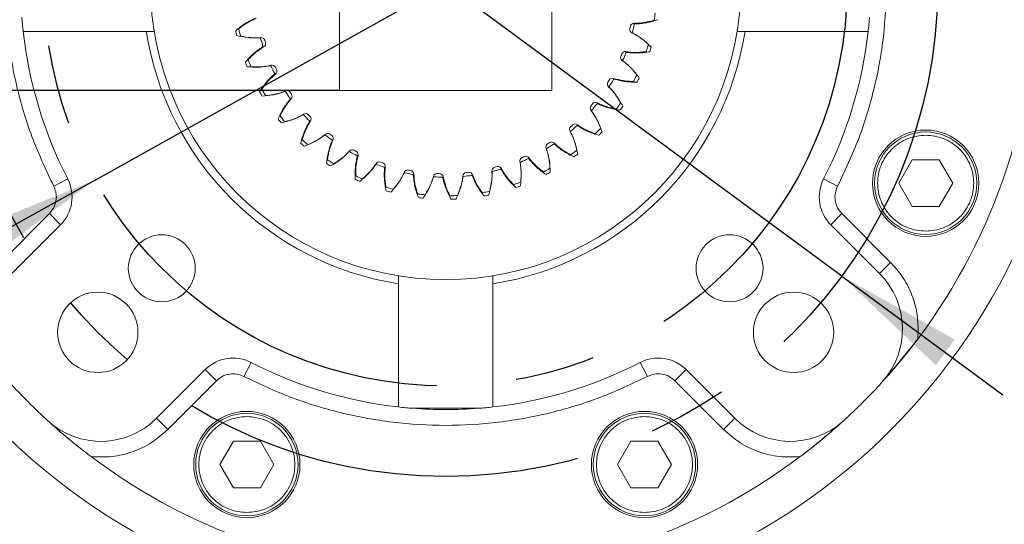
# Model space of a CAD drawing. Header units: millimetres. Extents: x 35 to 405, y 37 to 275.
# Tile 4 of 27: x 104 to 135, y 66 to 82. Entities that reach past the tile are written whole.
import ezdxf

# ---------------------------------------------------------------- set-up
doc = ezdxf.new("R2010")
doc.units = ezdxf.units.MM
doc.linetypes.add('CENTERX2', pattern=[20.32, 12.7, -2.54, 2.54, -2.54])
doc.layers.add('10', color=7, linetype='Continuous')
doc.styles.add('SLDTEXTSTYLE0', font='TXT', dxfattribs={"width": 0.7})
doc.dimstyles.new('SLDDIMSTYLE1', dxfattribs={"dimtxt": 8, "dimasz": 4.08, "dimexe": 0, "dimexo": 0.0625, "dimgap": 2, "dimtad": 0, "dimtih": 1, "dimtoh": 1, "dimlfac": 4, "dimrnd": 1e-09, "dimzin": 12, "dimdsep": 46, "dimtxsty": 'SLDTEXTSTYLE0', "dimsah": 1, "dimcen": 0, "dimadec": 0, "dimazin": 3, "dimtfac": 1, "dimtmove": 0, "dimatfit": 3, "dimfxl": 1, "dimfrac": 2, "dimtolj": 1, "dimtzin": 12, "dimarcsym": 0})
doc.dimstyles.new('SLDDIMSTYLE3', dxfattribs={"dimtxt": 8, "dimasz": 4.08, "dimexe": 0, "dimexo": 0.0625, "dimgap": 2, "dimtad": 2, "dimlfac": 4, "dimrnd": 1e-09, "dimzin": 12, "dimdsep": 46, "dimtxsty": 'SLDTEXTSTYLE0', "dimsah": 1, "dimcen": 0.09, "dimadec": 0, "dimazin": 3, "dimtfac": 1, "dimtmove": 0, "dimatfit": 0, "dimfxl": 1, "dimfrac": 2, "dimtolj": 1, "dimtzin": 12, "dimarcsym": 0})

# ---------------------------------------------------------------- blocks, each defined once
blk = doc.blocks.new('_D_3')
at = {"layer": '10', "transparency": 16777216}
for p, q in [((78.77, 111.376), (57.244, 111.376)), ((104.85, 92.173), (78.77, 111.376)), ((130.014, 73.644), (104.85, 92.173)), ((130.014, 73.644), (135.128, 69.879))]:
    blk.add_line(p, q, dxfattribs=at)
for points in [[(104.85, 92.173), (101.866, 95.001), (101.263, 94.183)], [(130.014, 73.644), (132.999, 70.816), (133.601, 71.634)]]:
    blk.add_solid(points, dxfattribs=at)
at = {"layer": '10', "transparency": 16777216, "char_height": 8, "attachment_point": 1, "style": 'SLDTEXTSTYLE0'}
for s, insert in [('%%c', (57.244, 121.722)), ('125', (66.649, 121.689))]:
    blk.add_mtext(s, dxfattribs=dict(at, insert=insert))
blk = doc.blocks.new('_D_4')
at = {"layer": '10', "transparency": 16777216}
for p, q in [((128.565, 89.123), (168.433, 111.376)), ((168.433, 111.376), (189.959, 111.376)), ((106.299, 76.694), (128.565, 89.123)), ((106.299, 76.694), (100.754, 73.599))]:
    blk.add_line(p, q, dxfattribs=at)
for points in [[(128.565, 89.123), (132.376, 90.668), (131.88, 91.555)], [(106.299, 76.694), (102.489, 75.149), (102.984, 74.262)]]:
    blk.add_solid(points, dxfattribs=at)
at = {"layer": '10', "transparency": 16777216, "char_height": 8, "attachment_point": 1, "style": 'SLDTEXTSTYLE0'}
for s, insert in [('%%c', (170.021, 121.722)), ('102', (179.426, 121.689))]:
    blk.add_mtext(s, dxfattribs=dict(at, insert=insert))
blk = doc.blocks.new('_D_8')
at = {"layer": '10', "transparency": 16777216}
for p, q in [((73.35, 86.285), (73.35, 99.932)), ((114.057, 86.285), (71.35, 86.285)), ((73.35, 79.535), (73.35, 86.285)), ((114.057, 79.535), (71.35, 79.535)), ((73.35, 79.535), (73.35, 73.185))]:
    blk.add_line(p, q, dxfattribs=at)
for points in [[(73.35, 86.285), (73.858, 90.365), (72.842, 90.365)], [(73.35, 79.535), (72.842, 75.455), (73.858, 75.455)]]:
    blk.add_solid(points, dxfattribs=at)
at = {"layer": '10', "transparency": 16777216, "char_height": 8, "attachment_point": 1, "rotation": 90, "style": 'SLDTEXTSTYLE0'}
for s, insert in [('(22)', (63.038, 88.743)), ('27', (63.038, 81.732))]:
    blk.add_mtext(s, dxfattribs=dict(at, insert=insert))

msp = doc.modelspace()

# ---------------------------------------------------------------- linework, layer by layer
at = {"color": 7, "linetype": 'Continuous', "lineweight": 18}
for p, q in [((114.057, 79.5354), (114.057, 86.2854)), ((120.807, 79.5354), (120.807, 86.2854)), ((107.9249, 81.4085), (104.0159, 81.4085)), ((108.1781, 81.4085), (107.9249, 81.4085)), ((126.6865, 81.4085), (126.9397, 81.4085)), ((130.8487, 81.4085), (126.9397, 81.4085)), ((120.807, 79.5354), (114.057, 79.5354)), ((131.8188, 76.5943), (132.2475, 77.3369)), ((132.2475, 77.3369), (133.105, 77.3369)), ((133.105, 77.3369), (133.5338, 76.5943)), ((105.4291, 76.73), (104.9846, 76.5012)), ((116.4209, 76.881), (116.4209, 76.8807)), ((129.4354, 76.73), (129.88, 76.5012)), ((132.2475, 75.8516), (131.8188, 76.5943)), ((133.5338, 76.5943), (133.105, 75.8516)), ((133.105, 75.8516), (132.2475, 75.8516)), ((103.3024, 74.0819), (104.848, 75.6276)), ((105.2016, 75.274), (104.848, 75.6276)), ((130.0165, 75.6276), (129.663, 75.274)), ((130.0165, 75.6276), (131.5622, 74.0819)), ((105.2016, 75.274), (103.6559, 73.7284)), ((131.2086, 73.7284), (129.663, 75.274)), ((131.2086, 73.7284), (131.5622, 74.0819)), ((115.9323, 73.6543), (115.9323, 73.4011)), ((118.9323, 73.6543), (118.9323, 73.4011)), ((115.9323, 69.4921), (115.9323, 73.4011)), ((118.9323, 73.4011), (118.9323, 69.4921)), ((132.4408, 71.9606), (132.4245, 71.6482)), ((108.2521, 69.1322), (109.7978, 70.6779)), ((109.7978, 70.6779), (110.1513, 70.3243)), ((111.2538, 70.9054), (111.0249, 70.4608)), ((123.6108, 70.9054), (123.8396, 70.4608)), ((125.0668, 70.6779), (124.7132, 70.3243)), ((125.0668, 70.6779), (126.6124, 69.1322)), ((110.1513, 70.3243), (108.6057, 68.7786)), ((126.2589, 68.7786), (124.7132, 70.3243)), ((118.4728, 69.4487), (116.3917, 69.4487)), ((108.2521, 69.1322), (108.6057, 68.7786)), ((126.2589, 68.7786), (126.6124, 69.1322)), ((110.2605, 67.6645), (110.6893, 68.4071)), ((110.6893, 68.4071), (111.5468, 68.4071)), ((111.5468, 68.4071), (111.9755, 67.6645)), ((122.8891, 67.6645), (123.3178, 68.4071)), ((123.3178, 68.4071), (124.1753, 68.4071)), ((124.1753, 68.4071), (124.6041, 67.6645)), ((110.6893, 66.9219), (110.2605, 67.6645)), ((111.9755, 67.6645), (111.5468, 66.9219)), ((123.3178, 66.9219), (122.8891, 67.6645)), ((124.6041, 67.6645), (124.1753, 66.9219)), ((111.5468, 66.9219), (110.6893, 66.9219)), ((124.1753, 66.9219), (123.3178, 66.9219))]:
    msp.add_line(p, q, dxfattribs=at)
at = {"color": 7, "linetype": 'Continuous', "lineweight": 18, "flags": 128}
msp.add_lwpolyline([(131.2883, 70.2763), (131.6794, 70.7191), (132.4245, 71.6482)], dxfattribs=at)
at = {"color": 7, "linetype": 'Continuous', "lineweight": 18}
for centre, radius in [((117.4323, 82.9085), 20), ((117.4323, 82.9085), 9.375), ((132.6763, 76.5943), 1.6875), ((132.6763, 76.5943), 1.625), ((108.4167, 73.8929), 1.0625), ((126.4479, 73.8929), 1.0625), ((106.3837, 71.86), 1.275), ((128.4808, 71.86), 1.275), ((111.118, 67.6645), 1.6875), ((111.118, 67.6645), 1.625), ((123.7466, 67.6645), 1.6875), ((123.7466, 67.6645), 1.625)]:
    msp.add_circle(centre, radius, dxfattribs=at)
for centre, radius, start, end in [((117.4323, 78.9085), 27.75, 108.56474, 71.43526), ((117.4323, 82.9085), 18.75, 323.0907, 36.9093), ((117.432, 82.9104), 6.7187, 350.33464, 352.10438), ((117.4323, 82.9085), 13.5, 184.42055, 186.37937), ((123.4137, 81.5504), 0.1188, 87.64703, 167.19107), ((117.4323, 82.9085), 6.125, 345.58774, 347.94353), ((123.4466, 81.6239), 0.025, 91.41661, 167.94353), ((124.0307, 81.7866), 0.025, 286.99674, 350.33464), ((117.4323, 82.9085), 13.5, 353.62063, 355.57945), ((117.4323, 82.9085), 13.5, 186.37937, 207.23674), ((117.4323, 82.9085), 9.625, 188.96576, 261.03424), ((117.4323, 82.9085), 6.8281, 192.46651, 193.74768), ((110.8915, 81.4861), 0.025, 128.94796, 192.28586), ((117.432, 82.9104), 6.7188, 192.28586, 194.0556), ((117.4323, 82.9085), 9.625, 278.96576, 351.03424), ((123.3961, 81.475), 0.1188, 166.46747, 246.0115), ((117.432, 82.9104), 6.0156, 346.46747, 347.19107), ((123.3887, 81.3778), 0.025, 165.58774, 242.11466), ((117.4323, 82.9085), 13.5, 332.76326, 353.62063), ((110.9386, 81.2847), 0.025, 194.0556, 257.3935), ((111.5301, 81.1804), 0.025, 16.31944, 92.84637), ((117.4323, 82.9085), 6.125, 196.31944, 198.67524), ((111.5719, 81.0965), 0.1188, 17.19918, 96.74321), ((111.5953, 81.0227), 0.1188, 298.37874, 17.92277), ((117.432, 82.9104), 6.0156, 197.19918, 197.92277), ((123.8442, 80.9896), 0.025, 343.3239, 46.66179), ((111.6061, 80.9393), 0.025, 302.14831, 18.67524), ((117.432, 82.9104), 6.0156, 337.68698, 338.41058), ((123.136, 80.6533), 0.1188, 78.86655, 158.41058), ((117.4323, 82.9085), 6.125, 336.80725, 339.16304), ((123.18, 80.7209), 0.025, 82.63612, 159.16304), ((123.7818, 80.7925), 0.025, 278.21626, 341.55415), ((117.432, 82.9104), 6.7187, 341.55415, 343.3239), ((117.4323, 82.9085), 6.8281, 341.73481, 343.01597), ((117.4323, 82.9085), 6.8281, 201.247, 202.52817), ((111.1856, 80.5044), 0.025, 137.72845, 201.06635), ((117.432, 82.9104), 6.7188, 201.06635, 202.83609), ((123.107, 80.5814), 0.1188, 157.68698, 237.23102), ((123.0853, 80.4865), 0.025, 156.80725, 233.33417), ((111.2629, 80.3126), 0.025, 202.83609, 266.17399), ((111.863, 80.2997), 0.025, 25.09993, 101.62686), ((111.9175, 80.2232), 0.1188, 25.97967, 105.5237), ((117.4323, 82.9085), 6.125, 205.09993, 207.45573), ((111.975, 80.073), 0.025, 310.9288, 27.45573), ((111.9519, 80.1538), 0.1188, 307.15923, 26.70326), ((117.432, 82.9104), 6.0156, 205.97967, 206.70326), ((122.685, 79.7424), 0.1188, 148.90649, 228.45053), ((117.432, 82.9104), 6.0156, 328.90649, 329.63009), ((122.7246, 79.809), 0.1188, 70.08606, 149.63009), ((117.4323, 82.9085), 6.125, 328.02676, 330.38256), ((122.7787, 79.8692), 0.025, 73.85563, 150.38256), ((123.3841, 79.848), 0.025, 269.43577, 332.77366), ((117.432, 82.9104), 6.7187, 332.77366, 334.54341), ((123.4759, 80.0333), 0.025, 334.54341, 37.8813), ((117.4323, 82.9085), 6.8281, 332.95432, 334.23549), ((117.4323, 82.9085), 6.8281, 210.02749, 211.30866), ((111.6261, 79.5791), 0.025, 146.50894, 209.84684), ((117.432, 82.9104), 6.7188, 209.84684, 211.61658), ((112.3265, 79.4801), 0.025, 33.88042, 110.40734), ((112.3923, 79.4129), 0.1188, 34.76015, 114.30419), ((117.4323, 82.9085), 6.125, 213.88042, 216.23621), ((117.432, 82.9104), 6.0156, 214.76015, 215.48375), ((122.6493, 79.652), 0.025, 148.02676, 224.55369), ((111.7318, 79.4013), 0.025, 211.61658, 274.95447), ((112.4718, 79.2732), 0.025, 319.70929, 36.23621), ((112.4369, 79.3496), 0.1188, 315.93972, 35.48375), ((117.432, 82.9104), 6.0156, 320.12601, 320.8496), ((122.1891, 79.0374), 0.1188, 61.30557, 140.8496), ((122.2521, 79.0886), 0.025, 65.07514, 141.60207), ((117.432, 82.9104), 6.7187, 323.99318, 325.76292), ((122.9658, 79.1444), 0.025, 325.76292, 29.10082), ((112.9853, 78.6846), 0.1188, 43.54064, 123.08467), ((122.1399, 78.9777), 0.1188, 140.12601, 219.67004), ((122.091, 78.8938), 0.025, 139.24627, 215.7732), ((117.4323, 82.9085), 6.125, 319.24627, 321.60207), ((122.8469, 78.9753), 0.025, 260.65528, 323.99318), ((117.4323, 82.9085), 6.8281, 324.17383, 325.455), ((117.4323, 82.9085), 6.8281, 218.80798, 220.08914), ((112.2027, 78.7318), 0.025, 155.28943, 218.62732), ((117.432, 82.9104), 6.7188, 218.62732, 220.39707), ((112.3342, 78.5723), 0.025, 220.39707, 283.73496), ((112.9097, 78.7409), 0.025, 42.66091, 119.18783), ((117.4323, 82.9085), 6.125, 222.66091, 225.0167), ((117.432, 82.9104), 6.0156, 223.54064, 224.26424), ((113.0848, 78.5586), 0.025, 328.48978, 45.0167), ((113.039, 78.6288), 0.1188, 324.7202, 44.26424), ((113.6824, 78.0554), 0.1188, 52.32113, 131.86516), ((121.4843, 78.3051), 0.1188, 131.34552, 210.88955), ((121.4236, 78.2297), 0.025, 130.46579, 206.99271), ((117.432, 82.9104), 6.0156, 311.34552, 312.06911), ((117.4323, 82.9085), 6.125, 310.46579, 312.82158), ((121.5422, 78.3566), 0.1188, 52.52508, 132.06911), ((121.6125, 78.3977), 0.025, 56.29466, 132.82158), ((122.1827, 78.1948), 0.025, 251.87479, 315.21269), ((117.432, 82.9104), 6.7187, 315.21269, 316.98243), ((117.4323, 82.9085), 6.8281, 315.39334, 316.67451), ((122.3261, 78.3438), 0.025, 316.98243, 20.32033), ((117.4323, 82.9085), 6.8281, 227.58847, 228.86963), ((112.9018, 77.9825), 0.025, 164.06992, 227.40781), ((117.432, 82.9104), 6.7188, 227.40781, 229.17755), ((113.5989, 78.0994), 0.025, 51.4414, 127.96832), ((117.4323, 82.9085), 6.125, 231.4414, 233.79719), ((117.432, 82.9104), 6.0156, 232.32113, 233.04472), ((113.7998, 77.9459), 0.025, 337.27027, 53.79719), ((113.7441, 78.0084), 0.1188, 333.50069, 53.04472), ((117.432, 82.9104), 6.0156, 302.56503, 303.28863), ((120.7989, 77.7826), 0.1188, 43.74459, 123.28863), ((113.0562, 77.845), 0.025, 229.17755, 292.51545), ((114.3779, 77.5706), 0.025, 60.22188, 136.74881), ((114.4675, 77.5399), 0.1188, 61.10162, 140.64565), ((117.4323, 82.9085), 6.125, 240.22188, 242.57768), ((117.432, 82.9104), 6.0156, 241.10162, 241.82521), ((114.5356, 77.5029), 0.1188, 342.28118, 61.82521), ((120.7339, 77.7405), 0.1188, 122.56503, 202.10906), ((120.6626, 77.6752), 0.025, 121.6853, 198.21222), ((117.4323, 82.9085), 6.125, 301.6853, 304.04109), ((120.875, 77.8124), 0.025, 47.51417, 124.04109), ((117.432, 82.9104), 6.7187, 306.4322, 308.20194), ((121.5716, 77.6502), 0.025, 308.20194, 11.53984), ((113.7071, 77.3488), 0.025, 172.8504, 236.1883), ((117.432, 82.9104), 6.7188, 236.1883, 237.95804), ((114.5999, 77.4496), 0.025, 346.05075, 62.57768), ((115.3221, 77.1503), 0.1188, 69.8821, 149.42614), ((117.432, 82.9104), 6.0156, 249.8821, 250.6057), ((115.395, 77.1241), 0.1188, 351.06167, 70.6057), ((119.906, 77.297), 0.1188, 113.78454, 193.32858), ((119.8259, 77.2434), 0.025, 112.90481, 189.43174), ((117.4323, 82.9085), 6.125, 292.90481, 295.2606), ((117.432, 82.9104), 6.0156, 293.78454, 294.50814), ((119.9767, 77.3287), 0.1188, 34.96411, 114.50814), ((120.0567, 77.3466), 0.025, 38.73368, 115.2606), ((121.4072, 77.5249), 0.025, 243.09431, 306.4322), ((117.4323, 82.9085), 6.8281, 306.61286, 307.89402), ((117.4323, 82.9085), 6.8281, 236.36895, 237.65012), ((113.8807, 77.2364), 0.025, 237.95804, 301.29594), ((115.2286, 77.1669), 0.025, 69.00237, 145.5293), ((117.4323, 82.9085), 6.125, 249.00237, 251.35817), ((115.4664, 77.0812), 0.025, 354.83124, 71.35817), ((116.2261, 76.8957), 0.1188, 78.66259, 158.20662), ((117.432, 82.9104), 6.0156, 258.66259, 259.38619), ((116.3021, 76.881), 0.1188, 360, 79.38619), ((118.097, 76.8122), 0.1188, 96.22357, 175.7676), ((117.432, 82.9104), 6.0156, 276.22357, 276.94716), ((118.174, 76.8211), 0.1188, 17.40313, 96.94716), ((119.0201, 76.9852), 0.1188, 105.00406, 184.54809), ((118.933, 76.9445), 0.025, 104.12432, 180.65125), ((117.4323, 82.9085), 6.125, 284.12432, 286.48012), ((117.432, 82.9104), 6.0156, 285.00406, 285.72765), ((119.0948, 77.0057), 0.1188, 26.18362, 105.72765), ((119.1769, 77.0112), 0.025, 29.95319, 106.48012), ((120.5385, 76.9812), 0.025, 234.31382, 297.65171), ((117.432, 82.9104), 6.7187, 297.65171, 299.42146), ((117.4323, 82.9085), 6.8281, 297.83237, 299.11354), ((120.7202, 77.08), 0.025, 299.42146, 2.75935), ((104.3177, 76.1579), 1.25, 315, 27.23674), ((117.4323, 82.9085), 6.8281, 245.14944, 246.43061), ((114.5998, 76.8454), 0.025, 181.63089, 244.96879), ((117.432, 82.9104), 6.7188, 244.96879, 246.73853), ((114.7884, 76.7608), 0.025, 246.73853, 310.07643), ((116.1308, 76.8978), 0.025, 77.78286, 154.30978), ((117.4323, 82.9085), 6.125, 257.78286, 260.13865), ((116.379, 76.8494), 0.025, 3.61173, 80.13865), ((117.0636, 76.7696), 0.025, 86.56335, 163.09027), ((117.1583, 76.7821), 0.1188, 87.44308, 166.98711), ((117.4323, 82.9085), 6.125, 266.56335, 268.91914), ((117.432, 82.9104), 6.0156, 267.44308, 268.16668), ((117.2357, 76.7792), 0.1188, 8.62264, 88.16668), ((117.3163, 76.7596), 0.025, 12.39222, 88.91914), ((118.005, 76.7853), 0.025, 95.34383, 171.87076), ((117.4323, 82.9085), 6.125, 275.34383, 277.69963), ((118.2563, 76.814), 0.025, 21.1727, 97.69963), ((117.432, 82.9104), 6.7187, 288.87123, 290.64097), ((119.7916, 76.6464), 0.025, 290.64097, 353.97887), ((130.5468, 76.1579), 1.25, 152.76326, 225), ((115.5588, 76.4841), 0.025, 190.41138, 253.74927), ((117.4323, 82.9085), 6.8281, 253.92993, 255.2111), ((117.432, 82.9104), 6.7188, 253.74927, 255.51902), ((115.7582, 76.4293), 0.025, 255.51902, 318.85691), ((118.6048, 76.3202), 0.025, 216.75284, 280.09074), ((117.432, 82.9104), 6.7187, 280.09074, 281.86048), ((118.8078, 76.3596), 0.025, 281.86048, 345.19838), ((119.597, 76.5765), 0.025, 225.53333, 288.87123), ((117.4323, 82.9085), 6.8281, 289.05188, 290.33305), ((116.5617, 76.2735), 0.025, 199.19187, 262.52976), ((117.432, 82.9104), 6.7188, 262.52976, 264.29951), ((117.4323, 82.9085), 6.8281, 262.71042, 263.99158), ((116.7671, 76.2498), 0.025, 264.29951, 327.6374), ((117.585, 76.2184), 0.025, 207.97235, 271.31025), ((117.432, 82.9104), 6.7187, 271.31025, 273.07999), ((117.4323, 82.9085), 6.8281, 271.4909, 272.77207), ((117.7916, 76.2263), 0.025, 273.07999, 336.41789), ((117.4323, 82.9085), 6.8281, 280.27139, 281.55256), ((129.4408, 71.9606), 2.5, 317.64536, 45), ((110.6817, 69.794), 1.25, 62.76326, 135), ((124.1829, 69.794), 1.25, 45, 117.23674), ((117.4323, 82.9085), 13.5, 242.76326, 263.62063), ((117.4323, 82.9085), 13.5, 276.37937, 297.23674), ((117.4323, 82.9085), 18.75, 222.35464, 227.64536), ((117.4323, 82.9085), 18.75, 312.35464, 317.64536), ((117.4323, 82.9085), 13.5, 263.62063, 265.57945), ((117.4323, 82.9085), 13.5, 265.57945, 274.42055), ((117.4323, 82.9085), 13.5, 274.42055, 276.37937), ((106.4844, 70.9), 2.5, 227.64536, 315), ((128.3802, 70.9), 2.5, 225, 312.35464), ((117.4323, 82.9085), 18.75, 227.55409, 233.0907), ((117.4323, 82.9085), 18.75, 306.9093, 312.35464), ((117.4323, 82.9085), 18.75, 233.0907, 306.9093)]:
    msp.add_arc(centre, radius, start, end, dxfattribs=at)
for points, knots in [([(117.4323, 51.6585), (116.6821, 51.6763), (115.1817, 51.712), (112.9115, 52.0057), (110.6382, 52.483), (108.3618, 53.1757), (106.1261, 54.0749), (103.9463, 55.1871), (101.8586, 56.5017), (99.8906, 58.0063), (98.0674, 59.6834), (96.4105, 61.5114), (94.937, 63.4651), (93.6633, 65.5109), (92.5869, 67.6328), (91.7195, 69.7883), (91.0468, 71.9749), (90.5652, 74.1753), (90.2658, 76.4077), (90.1508, 78.6926), (90.2294, 81.0147), (90.5158, 83.3767), (91.0136, 85.7346), (91.7307, 88.0742), (92.6632, 90.3583), (93.8036, 92.5575), (95.1389, 94.6441), (96.6516, 96.5931), (98.32, 98.3832), (100.1139, 99.9923), (102.0166, 101.4213), (103.9899, 102.6467), (106.023, 103.6986), (107.4209, 104.2448), (108.1198, 104.5179)], [0, 0, 0, 0, 0.0295732, 0.0591455, 0.0901114, 0.1210755, 0.152849, 0.1850115, 0.2174388, 0.25, 0.2825613, 0.3149885, 0.347151, 0.3789245, 0.4098903, 0.4408545, 0.4704281, 0.5, 0.5295736, 0.5591455, 0.5901114, 0.6210755, 0.652849, 0.6850115, 0.7174388, 0.75, 0.7825613, 0.8149885, 0.847151, 0.8789245, 0.9098903, 0.9408545, 0.9704277, 1, 1, 1, 1]), ([(126.7448, 104.5179), (127.4437, 104.2448), (128.8416, 103.6986), (130.8747, 102.6467), (132.848, 101.4213), (134.7507, 99.9923), (136.5445, 98.3832), (138.2129, 96.5931), (139.7257, 94.6441), (141.061, 92.5575), (142.2013, 90.3583), (143.1338, 88.0742), (143.8509, 85.7346), (144.3487, 83.3767), (144.6352, 81.0147), (144.7137, 78.6926), (144.5987, 76.4077), (144.2993, 74.1752), (143.8178, 71.9748), (143.145, 69.7882), (142.2776, 67.6327), (141.2012, 65.5109), (139.9276, 63.4651), (138.4541, 61.5114), (136.7972, 59.6834), (134.9739, 58.0063), (133.0059, 56.5017), (130.9182, 55.1871), (128.7385, 54.0749), (126.5027, 53.1757), (124.2263, 52.483), (121.953, 52.0057), (119.6828, 51.712), (118.1825, 51.6763), (117.4323, 51.6585)], [0, 0, 0, 0, 0.0295732, 0.0591455, 0.0901114, 0.1210755, 0.152849, 0.1850115, 0.2174388, 0.25, 0.2825613, 0.3149885, 0.347151, 0.3789245, 0.4098903, 0.4408545, 0.4704281, 0.5, 0.5295736, 0.5591455, 0.5901114, 0.6210755, 0.652849, 0.6850115, 0.7174388, 0.75, 0.7825613, 0.8149885, 0.847151, 0.8789245, 0.9098903, 0.9408545, 0.9704277, 1, 1, 1, 1]), ([(104.9846, 76.5012), (104.7532, 76.9904), (104.2854, 77.9792), (103.8051, 79.5668), (103.4998, 81.2186), (103.3984, 82.9085), (103.4998, 84.5985), (103.8051, 86.2503), (104.2854, 87.8379), (104.7532, 88.8267), (104.9846, 89.3159)], [0, 0, 0, 0, 0.1219034, 0.2464229, 0.3727497, 0.5, 0.6272503, 0.7535771, 0.8780966, 1, 1, 1, 1]), ([(131.4323, 82.9085), (131.4135, 82.3558), (131.3759, 81.2464), (131.0665, 79.6054), (130.5906, 78.0048), (130.1163, 77.0012), (129.88, 76.5012)], [0, 0, 0, 0, 0.2491152, 0.5, 0.7508848, 1, 1, 1, 1]), ([(110.7651, 81.4346), (110.8122, 81.4745), (110.9063, 81.5545), (111.0584, 81.659), (111.217, 81.7523), (111.328, 81.8032), (111.3837, 81.8288)], [0, 0, 0, 0, 0.2513445, 0.5026958, 0.7505573, 1, 1, 1, 1]), ([(110.8758, 81.5055), (110.9176, 81.5376), (111.0011, 81.6018), (111.1769, 81.7166), (111.3202, 81.7811), (111.4154, 81.8239)], [0, 0, 0, 0, 0.25142216, 0.50281198, 1, 1, 1, 1]), ([(124.038, 81.7627), (123.9873, 81.7485), (123.8859, 81.7201), (123.6799, 81.6794), (123.5229, 81.6732), (123.4186, 81.6691)], [0, 0, 0, 0, 0.2514222, 0.502812, 1, 1, 1, 1]), ([(124.1671, 81.7834), (124.1085, 81.7639), (123.9913, 81.7249), (123.8112, 81.6848), (123.6292, 81.6576), (123.5072, 81.6518), (123.446, 81.6489)], [0, 0, 0, 0, 0.2513445, 0.5026958, 0.7505573, 1, 1, 1, 1]), ([(123.3478, 81.3665), (123.3951, 81.343), (123.4896, 81.2961), (123.6636, 81.1782), (123.7824, 81.0758), (123.8614, 81.0078)], [0, 0, 0, 0, 0.2516805, 0.5030585, 1, 1, 1, 1]), ([(123.377, 81.3557), (123.4309, 81.3256), (123.5386, 81.2652), (123.741, 81.1254), (123.8741, 80.9984), (123.9626, 80.914)], [0, 0, 0, 0, 0.2514431, 0.5028942, 1, 1, 1, 1]), ([(111.5288, 81.2054), (111.4671, 81.2038), (111.3437, 81.2006), (111.0983, 81.2174), (110.9189, 81.2586), (110.7998, 81.2859)], [0, 0, 0, 0, 0.2514431, 0.5028942, 1, 1, 1, 1]), ([(111.558, 81.2144), (111.5053, 81.2104), (111.4001, 81.2024), (111.1903, 81.2149), (111.0358, 81.2422), (110.9332, 81.2604)], [0, 0, 0, 0, 0.2516805, 0.5030585, 1, 1, 1, 1]), ([(111.0683, 80.4341), (111.1087, 80.4808), (111.1895, 80.5741), (111.3238, 80.7006), (111.4663, 80.8171), (111.5683, 80.8844), (111.6194, 80.9181)], [0, 0, 0, 0, 0.2513445, 0.5026958, 0.7505573, 1, 1, 1, 1]), ([(111.1671, 80.5212), (111.2035, 80.5593), (111.2762, 80.6355), (111.4324, 80.7758), (111.5642, 80.8613), (111.6517, 80.9182)], [0, 0, 0, 0, 0.2514222, 0.502812, 1, 1, 1, 1]), ([(123.7854, 80.7677), (123.7331, 80.7614), (123.6285, 80.7489), (123.4188, 80.7401), (123.2626, 80.7579), (123.1589, 80.7698)], [0, 0, 0, 0, 0.2514222, 0.502812, 1, 1, 1, 1]), ([(123.9164, 80.7685), (123.8555, 80.7582), (123.7338, 80.7375), (123.5497, 80.7254), (123.3656, 80.7263), (123.2442, 80.7392), (123.1833, 80.7457)], [0, 0, 0, 0, 0.2513445, 0.5026958, 0.7505573, 1, 1, 1, 1]), ([(123.0428, 80.4815), (123.0859, 80.4511), (123.1722, 80.3904), (123.3261, 80.2473), (123.428, 80.1279), (123.4956, 80.0486)], [0, 0, 0, 0, 0.2516805, 0.5030585, 1, 1, 1, 1]), ([(123.0703, 80.4665), (123.1189, 80.4284), (123.2162, 80.3524), (123.3948, 80.1833), (123.5071, 80.0374), (123.5816, 79.9405)], [0, 0, 0, 0, 0.2514431, 0.5028942, 1, 1, 1, 1]), ([(111.858, 80.3242), (111.7973, 80.3132), (111.6758, 80.2912), (111.4307, 80.2704), (111.2471, 80.2836), (111.1252, 80.2924)], [0, 0, 0, 0, 0.2514431, 0.5028942, 1, 1, 1, 1]), ([(111.8857, 80.3377), (111.8343, 80.3257), (111.7315, 80.3017), (111.5223, 80.282), (111.3654, 80.2854), (111.2612, 80.2877)], [0, 0, 0, 0, 0.25168054, 0.50305852, 1, 1, 1, 1]), ([(111.5206, 79.4916), (111.5534, 79.5439), (111.619, 79.6485), (111.7324, 79.7941), (111.8555, 79.9309), (111.946, 80.0129), (111.9913, 80.0541)], [0, 0, 0, 0, 0.2513445, 0.5026958, 0.7505573, 1, 1, 1, 1]), ([(111.6053, 79.5928), (111.6354, 79.6361), (111.6956, 79.7225), (111.8286, 79.885), (111.9458, 79.9896), (112.0236, 80.0592)], [0, 0, 0, 0, 0.2514222, 0.502812, 1, 1, 1, 1]), ([(123.3839, 79.823), (123.3312, 79.8248), (123.2259, 79.8283), (123.0173, 79.8516), (122.8657, 79.8931), (122.765, 79.9206)], [0, 0, 0, 0, 0.2514222, 0.502812, 1, 1, 1, 1]), ([(123.5137, 79.8038), (123.452, 79.8029), (123.3285, 79.8011), (123.1447, 79.8172), (122.963, 79.8461), (122.8449, 79.8775), (122.7857, 79.8932)], [0, 0, 0, 0, 0.2513445, 0.5026958, 0.7505573, 1, 1, 1, 1]), ([(112.3178, 79.5036), (112.2595, 79.4834), (112.1428, 79.4432), (111.9037, 79.3852), (111.7203, 79.3702), (111.5985, 79.3603)], [0, 0, 0, 0, 0.2514431, 0.5028942, 1, 1, 1, 1]), ([(112.3434, 79.5212), (112.2945, 79.5015), (112.1966, 79.4621), (111.9928, 79.4107), (111.8372, 79.3901), (111.7339, 79.3764)], [0, 0, 0, 0, 0.2516805, 0.5030585, 1, 1, 1, 1]), ([(122.6062, 79.6535), (122.6443, 79.6169), (122.7202, 79.5437), (122.8505, 79.3788), (122.9329, 79.2452), (122.9877, 79.1565)], [0, 0, 0, 0, 0.2516805, 0.5030585, 1, 1, 1, 1]), ([(122.6315, 79.6344), (122.6737, 79.5894), (122.7582, 79.4994), (122.9089, 79.305), (122.9976, 79.1437), (123.0565, 79.0366)], [0, 0, 0, 0, 0.25144309, 0.50289422, 1, 1, 1, 1]), ([(112.1115, 78.6293), (112.1359, 78.686), (112.1847, 78.7994), (112.2746, 78.9605), (112.3754, 79.1145), (112.4523, 79.2094), (112.4908, 79.257)], [0, 0, 0, 0, 0.2513445, 0.5026958, 0.7505573, 1, 1, 1, 1]), ([(112.18, 78.7423), (112.2031, 78.7896), (112.2495, 78.8842), (112.3561, 79.0651), (112.4559, 79.1864), (112.5222, 79.267)], [0, 0, 0, 0, 0.2514222, 0.502812, 1, 1, 1, 1]), ([(122.8428, 78.9506), (122.7911, 78.9604), (122.6876, 78.98), (122.4849, 79.0349), (122.3414, 79.099), (122.2462, 79.1416)], [0, 0, 0, 0, 0.25142216, 0.50281198, 1, 1, 1, 1]), ([(122.0484, 78.9019), (122.0804, 78.8598), (122.1443, 78.7759), (122.2479, 78.593), (122.309, 78.4485), (122.3495, 78.3525)], [0, 0, 0, 0, 0.25168054, 0.50305852, 1, 1, 1, 1]), ([(122.0708, 78.8791), (122.1056, 78.8282), (122.1754, 78.7264), (122.2947, 78.5112), (122.3577, 78.3383), (122.3995, 78.2235)], [0, 0, 0, 0, 0.2514431, 0.5028942, 1, 1, 1, 1]), ([(122.9685, 78.9118), (122.9074, 78.9204), (122.7851, 78.9374), (122.6059, 78.9814), (122.4307, 79.0378), (122.3188, 79.0867), (122.2627, 79.1113)], [0, 0, 0, 0, 0.2513445, 0.5026958, 0.7505573, 1, 1, 1, 1]), ([(112.8975, 78.7628), (112.8429, 78.734), (112.7338, 78.6764), (112.5064, 78.5825), (112.3273, 78.5398), (112.2085, 78.5114)], [0, 0, 0, 0, 0.2514431, 0.5028942, 1, 1, 1, 1]), ([(112.9204, 78.7841), (112.875, 78.7572), (112.7843, 78.7033), (112.5908, 78.6214), (112.4402, 78.5773), (112.3402, 78.548)], [0, 0, 0, 0, 0.2516805, 0.5030585, 1, 1, 1, 1]), ([(112.827, 77.8672), (112.8425, 77.927), (112.8735, 78.0465), (112.9378, 78.2194), (113.0138, 78.387), (113.0753, 78.4926), (113.1062, 78.5455)], [0, 0, 0, 0, 0.25134446, 0.50269577, 0.75055734, 1, 1, 1, 1]), ([(112.8778, 77.9894), (112.8935, 78.0397), (112.9248, 78.1403), (113.0025, 78.3353), (113.0827, 78.4705), (113.1359, 78.5602)], [0, 0, 0, 0, 0.2514222, 0.502812, 1, 1, 1, 1]), ([(121.3824, 78.2441), (121.4076, 78.1977), (121.458, 78.105), (121.5324, 77.9085), (121.5707, 77.7563), (121.5961, 77.6552)], [0, 0, 0, 0, 0.2516805, 0.5030585, 1, 1, 1, 1]), ([(121.4013, 78.2183), (121.428, 78.1627), (121.4814, 78.0514), (121.5664, 77.8205), (121.6023, 77.64), (121.6261, 77.5201)], [0, 0, 0, 0, 0.2514431, 0.5028942, 1, 1, 1, 1]), ([(122.1749, 78.1711), (122.1253, 78.1886), (122.026, 78.2238), (121.8341, 78.309), (121.7021, 78.3942), (121.6144, 78.4509)], [0, 0, 0, 0, 0.2514222, 0.502812, 1, 1, 1, 1]), ([(122.2935, 78.1136), (122.2344, 78.1313), (122.1161, 78.1669), (121.9458, 78.2377), (121.7812, 78.3201), (121.6781, 78.3856), (121.6264, 78.4185)], [0, 0, 0, 0, 0.25134446, 0.50269577, 0.75055734, 1, 1, 1, 1]), ([(113.5835, 78.1191), (113.534, 78.0823), (113.4349, 78.0087), (113.2245, 77.8813), (113.0541, 77.8117), (112.9409, 77.7655)], [0, 0, 0, 0, 0.2514431, 0.5028942, 1, 1, 1, 1]), ([(113.6032, 78.1438), (113.5624, 78.1102), (113.481, 78.0432), (113.3022, 77.9327), (113.1601, 77.8661), (113.0657, 77.8219)], [0, 0, 0, 0, 0.2516805, 0.5030585, 1, 1, 1, 1]), ([(113.6506, 77.2233), (113.6568, 77.2847), (113.6691, 77.4076), (113.7062, 77.5883), (113.7558, 77.7655), (113.8005, 77.8792), (113.8229, 77.9362)], [0, 0, 0, 0, 0.2513445, 0.5026958, 0.7505573, 1, 1, 1, 1]), ([(113.6823, 77.3519), (113.6902, 77.404), (113.7058, 77.5082), (113.7528, 77.7128), (113.8114, 77.8586), (113.8503, 77.9554)], [0, 0, 0, 0, 0.2514222, 0.502812, 1, 1, 1, 1]), ([(121.3959, 77.5026), (121.3495, 77.5276), (121.2568, 77.5775), (121.0801, 77.6909), (120.9627, 77.7953), (120.8847, 77.8647)], [0, 0, 0, 0, 0.2514222, 0.502812, 1, 1, 1, 1]), ([(132.6763, 75.0693), (132.4845, 75.0896), (132.1894, 75.121), (131.8342, 75.3111), (131.5903, 75.5079), (131.3922, 75.7523), (131.208, 76.1073), (131.1145, 76.5943), (131.208, 77.0812), (131.3922, 77.4363), (131.5903, 77.6806), (131.8342, 77.8774), (132.1894, 78.0675), (132.4845, 78.0989), (132.6763, 78.1193)], [0, 0, 0, 0, 0.1197284, 0.1841803, 0.25, 0.3158197, 0.3802716, 0.5, 0.6197284, 0.6841803, 0.75, 0.8158197, 0.8802716, 1, 1, 1, 1]), ([(132.6763, 78.1193), (132.8681, 78.0989), (133.1632, 78.0675), (133.5184, 77.8774), (133.7623, 77.6806), (133.9604, 77.4363), (134.1446, 77.0812), (134.2381, 76.5943), (134.1446, 76.1073), (133.9604, 75.7523), (133.7623, 75.5079), (133.5184, 75.3111), (133.1632, 75.121), (132.8681, 75.0896), (132.6763, 75.0693)], [0, 0, 0, 0, 0.1197284, 0.1841803, 0.25, 0.3158197, 0.3802716, 0.5, 0.6197284, 0.6841803, 0.75, 0.8158197, 0.8802716, 1, 1, 1, 1]), ([(114.3597, 77.5877), (114.3164, 77.5438), (114.2297, 77.456), (114.0412, 77.2979), (113.8834, 77.2031), (113.7786, 77.1402)], [0, 0, 0, 0, 0.25144309, 0.50289422, 1, 1, 1, 1]), ([(114.3757, 77.6152), (114.3405, 77.5758), (114.2703, 77.4971), (114.1105, 77.3606), (113.9802, 77.2731), (113.8937, 77.215)], [0, 0, 0, 0, 0.2516805, 0.5030585, 1, 1, 1, 1]), ([(120.6238, 77.6958), (120.6416, 77.6461), (120.6772, 77.5467), (120.7208, 77.3412), (120.7354, 77.1849), (120.7451, 77.0812)], [0, 0, 0, 0, 0.2516805, 0.5030585, 1, 1, 1, 1]), ([(120.6388, 77.6674), (120.6567, 77.6083), (120.6925, 77.4902), (120.7413, 77.2491), (120.7492, 77.0652), (120.7544, 76.9431)], [0, 0, 0, 0, 0.2514431, 0.5028942, 1, 1, 1, 1]), ([(121.5046, 77.4277), (121.4489, 77.4543), (121.3374, 77.5075), (121.1799, 77.6035), (121.0298, 77.71), (120.938, 77.7905), (120.8919, 77.8309)], [0, 0, 0, 0, 0.25134446, 0.50269577, 0.75055734, 1, 1, 1, 1]), ([(114.5627, 76.7126), (114.5595, 76.7743), (114.5529, 76.8976), (114.562, 77.0819), (114.584, 77.2646), (114.6107, 77.3838), (114.6242, 77.4435)], [0, 0, 0, 0, 0.2513445, 0.5026958, 0.7505573, 1, 1, 1, 1]), ([(114.5748, 76.8446), (114.5746, 76.8973), (114.5741, 77.0027), (114.5894, 77.2121), (114.625, 77.3651), (114.6487, 77.4668)], [0, 0, 0, 0, 0.25142216, 0.50281198, 1, 1, 1, 1]), ([(119.7904, 77.2697), (119.8004, 77.2178), (119.8205, 77.1142), (119.8321, 76.9044), (119.8227, 76.7478), (119.8165, 76.6437)], [0, 0, 0, 0, 0.25168054, 0.50305852, 1, 1, 1, 1]), ([(119.8012, 77.2393), (119.8099, 77.1782), (119.8272, 77.056), (119.8386, 76.8103), (119.8184, 76.6274), (119.8049, 76.5059)], [0, 0, 0, 0, 0.2514431, 0.5028942, 1, 1, 1, 1]), ([(120.5239, 76.9609), (120.4819, 76.9926), (120.3979, 77.0561), (120.2406, 77.1952), (120.1405, 77.3163), (120.074, 77.3968)], [0, 0, 0, 0, 0.2514222, 0.502812, 1, 1, 1, 1]), ([(120.6202, 76.8703), (120.5692, 76.9051), (120.4672, 76.9746), (120.3262, 77.0936), (120.1941, 77.2218), (120.1156, 77.3153), (120.0762, 77.3623)], [0, 0, 0, 0, 0.25134446, 0.50269577, 0.75055734, 1, 1, 1, 1]), ([(115.2079, 77.1811), (115.1718, 77.131), (115.0995, 77.031), (114.9374, 76.846), (114.7959, 76.7282), (114.702, 76.65)], [0, 0, 0, 0, 0.2514431, 0.5028942, 1, 1, 1, 1]), ([(115.2198, 77.2107), (115.1911, 77.1664), (115.1337, 77.0779), (114.9966, 76.9186), (114.8812, 76.8123), (114.8045, 76.7417)], [0, 0, 0, 0, 0.2516805, 0.5030585, 1, 1, 1, 1]), ([(115.5422, 76.3472), (115.5295, 76.4077), (115.5042, 76.5285), (115.4851, 76.712), (115.4789, 76.8959), (115.4872, 77.0178), (115.4913, 77.0789)], [0, 0, 0, 0, 0.2513445, 0.5026958, 0.7505573, 1, 1, 1, 1]), ([(115.5342, 76.4796), (115.5259, 76.5316), (115.5094, 76.6356), (115.4925, 76.8449), (115.5044, 77.0016), (115.5123, 77.1057)], [0, 0, 0, 0, 0.25142216, 0.50281198, 1, 1, 1, 1]), ([(116.1158, 76.9398), (116.0942, 76.8917), (116.0509, 76.7954), (115.9398, 76.6171), (115.8419, 76.4944), (115.777, 76.4129)], [0, 0, 0, 0, 0.2516805, 0.5030585, 1, 1, 1, 1]), ([(118.908, 76.9442), (118.9073, 76.8825), (118.9057, 76.759), (118.8795, 76.5144), (118.8316, 76.3367), (118.7997, 76.2187)], [0, 0, 0, 0, 0.2514431, 0.5028942, 1, 1, 1, 1]), ([(118.9017, 76.9758), (118.9037, 76.923), (118.9077, 76.8176), (118.8872, 76.6084), (118.854, 76.455), (118.8319, 76.3532)], [0, 0, 0, 0, 0.2516805, 0.5030585, 1, 1, 1, 1]), ([(119.6611, 76.4544), (119.616, 76.4966), (119.5258, 76.5809), (119.4046, 76.72), (119.2937, 76.8668), (119.2304, 76.9713), (119.1986, 77.0237)], [0, 0, 0, 0, 0.2513445, 0.5026958, 0.7505573, 1, 1, 1, 1]), ([(119.5795, 76.5586), (119.5428, 76.5964), (119.4694, 76.672), (119.3353, 76.8335), (119.2548, 76.9685), (119.2014, 77.0581)], [0, 0, 0, 0, 0.2514222, 0.502812, 1, 1, 1, 1]), ([(116.1083, 76.9087), (116.0802, 76.8537), (116.0241, 76.7438), (115.8921, 76.5362), (115.7702, 76.3982), (115.6893, 76.3066)], [0, 0, 0, 0, 0.2514431, 0.5028942, 1, 1, 1, 1]), ([(116.5659, 76.1356), (116.5442, 76.1934), (116.5008, 76.309), (116.4538, 76.4874), (116.4196, 76.6682), (116.4092, 76.7899), (116.404, 76.851)], [0, 0, 0, 0, 0.2513445, 0.5026958, 0.7505573, 1, 1, 1, 1]), ([(116.5381, 76.2653), (116.522, 76.3154), (116.4898, 76.4157), (116.4412, 76.6199), (116.429, 76.7766), (116.4209, 76.8807)], [0, 0, 0, 0, 0.2514222, 0.502812, 1, 1, 1, 1]), ([(117.0397, 76.7769), (117.0203, 76.7183), (116.9816, 76.6011), (116.8828, 76.3758), (116.7835, 76.2208), (116.7175, 76.1179)], [0, 0, 0, 0, 0.2514431, 0.5028942, 1, 1, 1, 1]), ([(117.0426, 76.8089), (117.0286, 76.758), (117.0006, 76.6563), (116.9179, 76.463), (116.84, 76.3268), (116.7882, 76.2364)], [0, 0, 0, 0, 0.2516805, 0.5030585, 1, 1, 1, 1]), ([(117.6099, 76.0827), (117.5797, 76.1365), (117.5191, 76.2441), (117.4455, 76.4133), (117.384, 76.5868), (117.3552, 76.7055), (117.3407, 76.765)], [0, 0, 0, 0, 0.25134446, 0.50269577, 0.75055734, 1, 1, 1, 1]), ([(117.563, 76.2067), (117.5394, 76.2538), (117.4922, 76.348), (117.413, 76.5424), (117.377, 76.6954), (117.3531, 76.797)], [0, 0, 0, 0, 0.2514222, 0.502812, 1, 1, 1, 1]), ([(117.9803, 76.7888), (117.9701, 76.7279), (117.9497, 76.6062), (117.8865, 76.3684), (117.812, 76.2002), (117.7625, 76.0884)], [0, 0, 0, 0, 0.25144309, 0.50289422, 1, 1, 1, 1]), ([(117.9786, 76.821), (117.9725, 76.7685), (117.9603, 76.6637), (117.9081, 76.4601), (117.8519, 76.3136), (117.8146, 76.2163)], [0, 0, 0, 0, 0.2516805, 0.5030585, 1, 1, 1, 1]), ([(118.6498, 76.1898), (118.6117, 76.2384), (118.5354, 76.3355), (118.4368, 76.4914), (118.3496, 76.6535), (118.303, 76.7664), (118.2796, 76.823)], [0, 0, 0, 0, 0.2513445, 0.5026958, 0.7505573, 1, 1, 1, 1]), ([(118.5848, 76.3052), (118.5543, 76.3482), (118.4933, 76.4341), (118.3853, 76.6142), (118.3264, 76.7598), (118.2873, 76.8566)], [0, 0, 0, 0, 0.2514222, 0.502812, 1, 1, 1, 1]), ([(129.88, 76.5012), (129.8509, 76.4297), (129.7913, 76.2831), (129.7943, 76.0403), (129.8655, 75.8082), (129.967, 75.6868), (130.0165, 75.6276)], [0, 0, 0, 0, 0.24368659, 0.5, 0.75631341, 1, 1, 1, 1]), ([(131.5622, 74.0819), (131.692, 73.9367), (131.9543, 73.6434), (132.2283, 73.1152), (132.408, 72.548), (132.43, 72.1551), (132.4408, 71.9606)], [0, 0, 0, 0, 0.2475749, 0.5, 0.7524251, 1, 1, 1, 1]), ([(132.4245, 71.6482), (132.3639, 71.5682), (132.2407, 71.4058), (132.0516, 71.1668), (131.8635, 70.9364), (131.6798, 70.7186), (131.4903, 70.5001), (131.3596, 70.3553), (131.2883, 70.2763)], [0, 0, 0, 0, 0.16170982, 0.32816963, 0.49954494, 0.65962822, 0.81448865, 1, 1, 1, 1]), ([(111.0249, 70.4608), (110.9535, 70.4899), (110.8068, 70.5495), (110.5641, 70.5465), (110.332, 70.4753), (110.2105, 70.3738), (110.1513, 70.3243)], [0, 0, 0, 0, 0.2436866, 0.5, 0.7563134, 1, 1, 1, 1]), ([(123.8396, 70.4608), (123.3505, 70.2294), (122.3616, 69.7617), (120.774, 69.2814), (119.1222, 68.9761), (117.4323, 68.8746), (115.7423, 68.9761), (114.0905, 69.2814), (112.503, 69.7617), (111.5141, 70.2294), (111.0249, 70.4608)], [0, 0, 0, 0, 0.12190337, 0.24642291, 0.37274974, 0.5, 0.62725026, 0.75357709, 0.87809663, 1, 1, 1, 1]), ([(124.7132, 70.3243), (124.654, 70.3738), (124.5326, 70.4753), (124.3005, 70.5465), (124.0577, 70.5495), (123.9111, 70.4899), (123.8396, 70.4608)], [0, 0, 0, 0, 0.24368659, 0.5, 0.75631341, 1, 1, 1, 1]), ([(111.118, 66.1395), (110.9262, 66.1599), (110.6311, 66.1912), (110.2759, 66.3814), (110.032, 66.5782), (109.8339, 66.8225), (109.6497, 67.1776), (109.5562, 67.6645), (109.6497, 68.1515), (109.8339, 68.5065), (110.032, 68.7508), (110.2759, 68.9476), (110.6311, 69.1378), (110.9262, 69.1692), (111.118, 69.1895)], [0, 0, 0, 0, 0.1197284, 0.1841803, 0.25, 0.3158197, 0.3802716, 0.5, 0.6197284, 0.6841803, 0.75, 0.8158197, 0.8802716, 1, 1, 1, 1]), ([(111.118, 69.1895), (111.3098, 69.1692), (111.6049, 69.1378), (111.9601, 68.9476), (112.204, 68.7508), (112.4021, 68.5065), (112.5863, 68.1515), (112.6798, 67.6645), (112.5863, 67.1776), (112.4021, 66.8225), (112.204, 66.5782), (111.9601, 66.3814), (111.6049, 66.1912), (111.3098, 66.1599), (111.118, 66.1395)], [0, 0, 0, 0, 0.1197284, 0.1841803, 0.25, 0.3158197, 0.3802716, 0.5, 0.6197284, 0.6841803, 0.75, 0.8158197, 0.8802716, 1, 1, 1, 1]), ([(123.7466, 66.1395), (123.5547, 66.1599), (123.2596, 66.1912), (122.9045, 66.3814), (122.6605, 66.5782), (122.4624, 66.8225), (122.2782, 67.1776), (122.1847, 67.6645), (122.2782, 68.1515), (122.4624, 68.5065), (122.6605, 68.7508), (122.9045, 68.9476), (123.2596, 69.1378), (123.5547, 69.1692), (123.7466, 69.1895)], [0, 0, 0, 0, 0.1197284, 0.1841803, 0.25, 0.3158197, 0.3802716, 0.5, 0.6197284, 0.6841803, 0.75, 0.8158197, 0.8802716, 1, 1, 1, 1]), ([(123.7466, 69.1895), (123.9384, 69.1692), (124.2335, 69.1378), (124.5886, 68.9476), (124.8326, 68.7508), (125.0307, 68.5065), (125.2149, 68.1515), (125.3084, 67.6645), (125.2149, 67.1776), (125.0307, 66.8225), (124.8326, 66.5782), (124.5886, 66.3814), (124.2335, 66.1912), (123.9384, 66.1599), (123.7466, 66.1395)], [0, 0, 0, 0, 0.1197284, 0.1841803, 0.25, 0.3158197, 0.3802716, 0.5, 0.6197284, 0.6841803, 0.75, 0.8158197, 0.8802716, 1, 1, 1, 1]), ([(106.172, 67.9163), (106.092, 67.977), (105.9296, 68.1001), (105.6906, 68.2892), (105.4602, 68.4773), (105.2424, 68.661), (105.0238, 68.8505), (104.879, 68.9812), (104.8001, 69.0525)], [0, 0, 0, 0, 0.1617098, 0.3281696, 0.4995449, 0.6596282, 0.8144886, 1, 1, 1, 1]), ([(130.0645, 69.0525), (129.9851, 68.9808), (129.8405, 68.8503), (129.622, 68.6608), (129.3694, 68.4479), (129.0622, 68.1981), (128.8157, 68.0102), (128.6926, 67.9163)], [0, 0, 0, 0, 0.1865749, 0.3400202, 0.5006128, 0.7505429, 1, 1, 1, 1]), ([(108.6057, 68.7786), (108.4405, 68.6331), (108.1058, 68.3383), (107.4938, 68.0513), (106.8375, 67.8889), (106.392, 67.9072), (106.172, 67.9163)], [0, 0, 0, 0, 0.2468821, 0.5, 0.7531179, 1, 1, 1, 1]), ([(128.6926, 67.9163), (128.4726, 67.9072), (128.027, 67.8889), (127.3708, 68.0513), (126.7587, 68.3383), (126.4241, 68.6331), (126.2589, 68.7786)], [0, 0, 0, 0, 0.2468821, 0.5, 0.7531179, 1, 1, 1, 1]), ([(142.7982, 66.3783), (142.6452, 66.0798), (142.1846, 65.1812), (141.3068, 63.712), (140.1136, 62.0031), (138.9986, 60.6419), (137.7307, 59.2612), (136.4923, 58.0753), (134.8191, 56.6765), (133.6917, 55.9038), (133.013, 55.4388)], [0, 0, 0, 0, 0.068431, 0.2060176, 0.3459923, 0.4883198, 0.5598465, 0.7235216, 0.8335844, 1, 1, 1, 1])]:
    msp.add_open_spline(points, degree=3, knots=knots, dxfattribs=at)
for points in [[(105.0677, 76.1579), (105.0641, 76.2176), (105.0569, 76.337), (105.0087, 76.4465), (104.9846, 76.5012)], [(104.848, 75.6276), (104.911, 75.7051), (105.037, 75.86), (105.0575, 76.0586), (105.0677, 76.1579)]]:
    msp.add_open_spline(points, degree=3, dxfattribs=at)
at = {"layer": '10', "linetype": 'CENTERX2'}
for radius in [15.625, 12.75]:
    msp.add_circle((117.4323, 82.9085), radius, dxfattribs=at)

# ---------------------------------------------------------------- dimensions: what is measured, and where the dimension line sits
at = {"layer": '10'}
for p1, p2, picture, middle in [((104.8501, 92.173), (130.0144, 73.6441), '_D_3', (67.2134, 117.3484)), ((128.5654, 89.1228), (106.2992, 76.6943), '_D_4', (179.9898, 117.3484))]:
    dim = msp.add_diameter_dim_2p(p1=p1, p2=p2, dimstyle='SLDDIMSTYLE1', dxfattribs=at)
    dim.commit()
    dim.dimension.update_dxf_attribs({"geometry": picture, "text_midpoint": middle, "dimtype": 163})
dim = msp.add_linear_dim(base=(73.3501, 86.2854), p1=(114.057, 79.5354), p2=(114.057, 86.2854), angle=90, text='<>(22)', dimstyle='SLDDIMSTYLE3', dxfattribs=at)
dim.commit()
dim.dimension.update_dxf_attribs({"geometry": '_D_8', "text_midpoint": (73.3501, 90.8319), "dimtype": 160})

doc.saveas('drawing.dxf')
